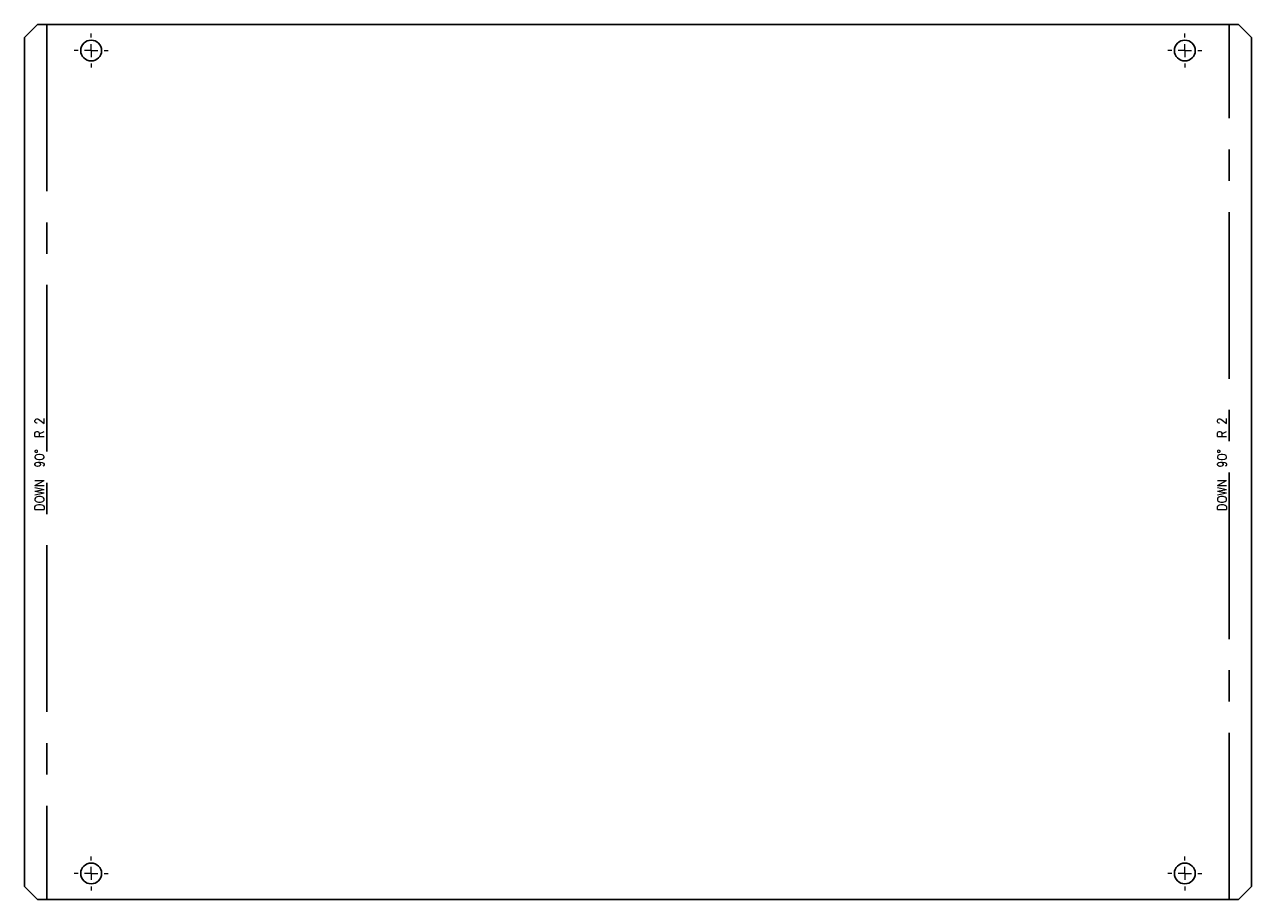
# Model space of a CAD drawing. Header units: millimetres. Extents: x 15 to 1014, y -55 to 292.
# Tile 2 of 2: x 543 to 1014, y -55 to 281. Entities that reach past the tile are written whole.
import ezdxf

# ---------------------------------------------------------------- set-up
doc = ezdxf.new("R2010")
doc.units = ezdxf.units.MM
doc.linetypes.add('CENTERX2', pattern=[100, 64, -12, 12, -12])
doc.layers.get('0').update_dxf_attribs({"true_color": 0xffffff})
doc.styles.add('textstyle85', font='standard')
doc.styles.add('textstyle86', font='standard')

# ---------------------------------------------------------------- blocks, each defined once
blk = doc.blocks.new('SW_CENTERMARKSYMBOL_5')
at = {"color": 0, "linetype": 'Continuous', "lineweight": 0}
for p, q in [((0, 5), (0, 6.5)), ((-5, 0), (-6.5, 0)), ((0, 0), (-2.5, 0)), ((0, 0), (0, 2.5)), ((0, 0), (0, -2.5)), ((0, 0), (2.5, 0)), ((5, 0), (6.5, 0)), ((0, -5), (0, -6.5))]:
    blk.add_line(p, q, dxfattribs=at)
blk = doc.blocks.new('SW_CENTERMARKSYMBOL_6')
at = {"color": 0, "linetype": 'Continuous', "lineweight": 0}
for p, q in [((0, 5), (0, 6.5)), ((-5, 0), (-6.5, 0)), ((0, 0), (-2.5, 0)), ((0, 0), (0, 2.5)), ((0, 0), (0, -2.5)), ((0, 0), (2.5, 0)), ((5, 0), (6.5, 0)), ((0, -5), (0, -6.5))]:
    blk.add_line(p, q, dxfattribs=at)
blk = doc.blocks.new('SW_CENTERMARKSYMBOL_7')
at = {"color": 0, "linetype": 'Continuous', "lineweight": 0}
for p, q in [((0, 5), (0, 6.5)), ((-5, 0), (-6.5, 0)), ((0, 0), (-2.5, 0)), ((0, 0), (0, 2.5)), ((0, 0), (0, -2.5)), ((0, 0), (2.5, 0)), ((5, 0), (6.5, 0)), ((0, -5), (0, -6.5))]:
    blk.add_line(p, q, dxfattribs=at)
blk = doc.blocks.new('SW_CENTERMARKSYMBOL_8')
at = {"color": 0, "linetype": 'Continuous', "lineweight": 0}
for p, q in [((0, 5), (0, 6.5)), ((-5, 0), (-6.5, 0)), ((0, 0), (-2.5, 0)), ((0, 0), (0, 2.5)), ((0, 0), (0, -2.5)), ((0, 0), (2.5, 0)), ((5, 0), (6.5, 0)), ((0, -5), (0, -6.5))]:
    blk.add_line(p, q, dxfattribs=at)
blk = doc.blocks.new('SW_CENTERMARKSYMBOL_9')
at = {"color": 0, "linetype": 'Continuous', "lineweight": 0}
for p, q in [((0, 5), (0, 6.5)), ((-5, 0), (-6.5, 0)), ((0, 0), (-2.5, 0)), ((0, 0), (0, 2.5)), ((0, 0), (0, -2.5)), ((0, 0), (2.5, 0)), ((5, 0), (6.5, 0)), ((0, -5), (0, -6.5))]:
    blk.add_line(p, q, dxfattribs=at)
blk = doc.blocks.new('SW_CENTERMARKSYMBOL_10')
at = {"color": 0, "linetype": 'Continuous', "lineweight": 0}
for p, q in [((0, 5), (0, 6.5)), ((-5, 0), (-6.5, 0)), ((0, 0), (-2.5, 0)), ((0, 0), (0, 2.5)), ((0, 0), (0, -2.5)), ((0, 0), (2.5, 0)), ((5, 0), (6.5, 0)), ((0, -5), (0, -6.5))]:
    blk.add_line(p, q, dxfattribs=at)
blk = doc.blocks.new('SW_CENTERMARKSYMBOL_11')
at = {"color": 0, "linetype": 'Continuous', "lineweight": 0}
for p, q in [((0, 5), (0, 6.5)), ((-5, 0), (-6.5, 0)), ((0, 0), (-2.5, 0)), ((0, 0), (0, 2.5)), ((0, 0), (0, -2.5)), ((0, 0), (2.5, 0)), ((5, 0), (6.5, 0)), ((0, -5), (0, -6.5))]:
    blk.add_line(p, q, dxfattribs=at)
blk = doc.blocks.new('SW_CENTERMARKSYMBOL_12')
at = {"color": 0, "linetype": 'Continuous', "lineweight": 0}
for p, q in [((0, 5), (0, 6.5)), ((-5, 0), (-6.5, 0)), ((0, 0), (-2.5, 0)), ((0, 0), (0, 2.5)), ((0, 0), (0, -2.5)), ((0, 0), (2.5, 0)), ((5, 0), (6.5, 0)), ((0, -5), (0, -6.5))]:
    blk.add_line(p, q, dxfattribs=at)

msp = doc.modelspace()

# ---------------------------------------------------------------- linework, layer by layer
at = {"color": 7, "linetype": 'Continuous', "lineweight": 30, "true_color": 0xffffff}
for p, q in [((547.911286, 280.985937), (542.911291, 275.985941)), ((1009.079427, 280.985937), (547.911286, 280.985937)), ((1014.079422, 275.985941), (1009.079427, 280.985937)), ((542.911291, 275.985941), (542.911291, -50.014064)), ((1014.079422, -50.014064), (1014.079422, 275.985941)), ((542.911291, -50.014064), (547.911286, -55.014059)), ((1009.079427, -55.014059), (1014.079422, -50.014064)), ((547.911286, -55.014059), (1009.079427, -55.014059))]:
    msp.add_line(p, q, dxfattribs=at)
at = {"color": 7, "linetype": 'CENTERX2', "true_color": 0xffffff}
for p, q in [((551.453321, 280.985939), (551.453321, -55.014061)), ((1005.537392, -55.014061), (1005.537392, 280.985939))]:
    msp.add_line(p, q, dxfattribs=at)
at = {"color": 7, "linetype": 'Continuous', "lineweight": 30, "true_color": 0xffffff}
for centre in [(568.495356, 270.985939), (988.495356, 270.985939), (568.495356, -45.014061), (988.495356, -45.014061)]:
    msp.add_circle(centre, 4, dxfattribs=at)

# ---------------------------------------------------------------- block references
at = {"color": 7, "linetype": 'Continuous', "lineweight": 0, "true_color": 0xffffff}
for name, p in [('SW_CENTERMARKSYMBOL_8', (568.495356, 270.985939)), ('SW_CENTERMARKSYMBOL_12', (568.495356, 270.985939)), ('SW_CENTERMARKSYMBOL_5', (988.495356, 270.985939)), ('SW_CENTERMARKSYMBOL_9', (988.495356, 270.985939)), ('SW_CENTERMARKSYMBOL_7', (568.495356, -45.014061)), ('SW_CENTERMARKSYMBOL_11', (568.495356, -45.014061)), ('SW_CENTERMARKSYMBOL_6', (988.495356, -45.014061)), ('SW_CENTERMARKSYMBOL_10', (988.495356, -45.014061))]:
    msp.add_blockref(name, p, dxfattribs=at)

# ---------------------------------------------------------------- texts
at = {"color": 7, "linetype": 'Continuous', "lineweight": 0, "true_color": 0xffffff, "char_height": 3.5, "attachment_point": 2, "rotation": 90}
for insert, style in [((546.90753, 112.155905), 'textstyle85'), ((1000.991601, 112.155905), 'textstyle86')]:
    msp.add_mtext('DOWN  90°  R 2', dxfattribs=dict(at, insert=insert, style=style))

doc.saveas('drawing.dxf')
